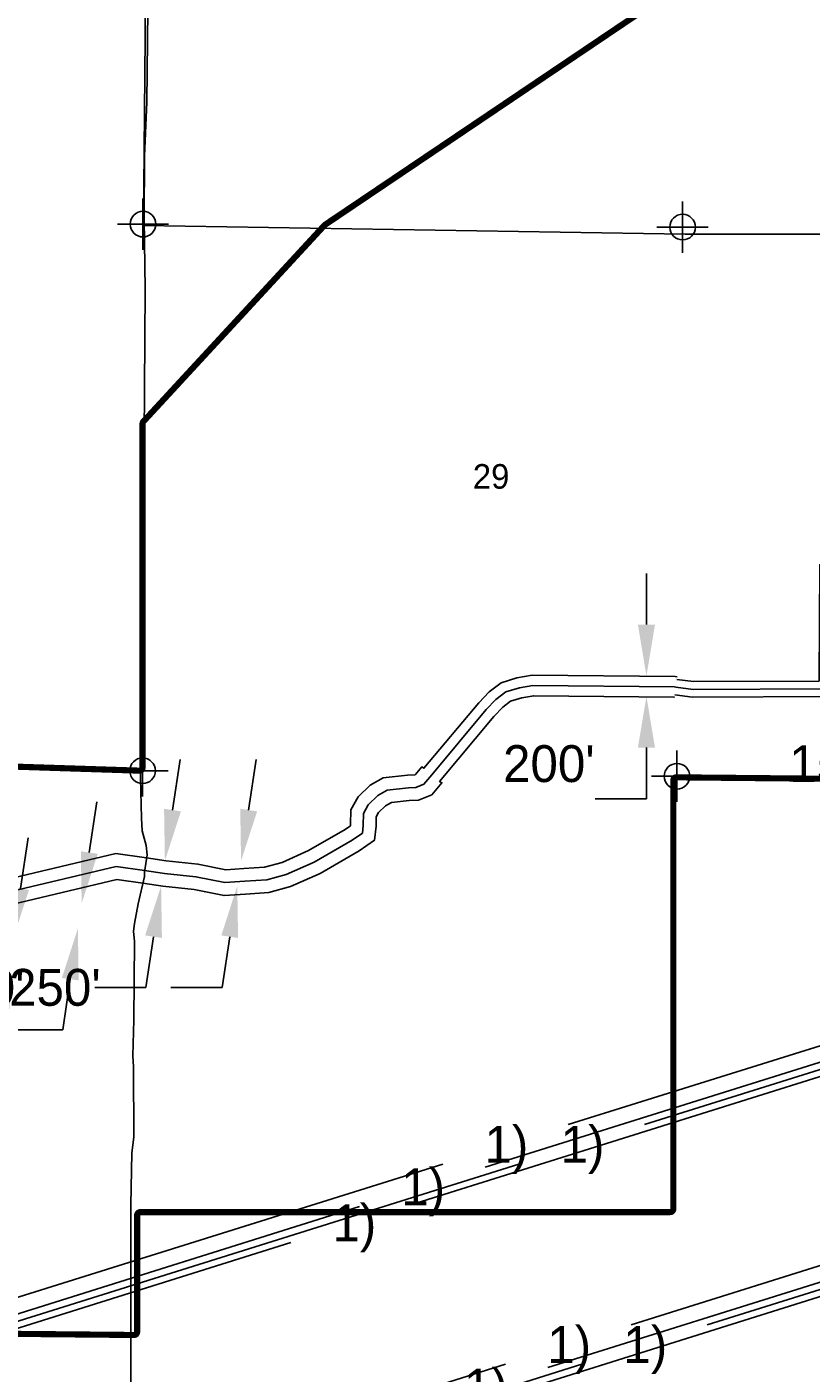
# Model space of a CAD drawing. Extents: x 119693 to 416873, y 706841 to 914021.
# Tile 95 of 99: x 159541 to 167197, y 854296 to 867436. Entities that reach past the tile are written whole.
import ezdxf

# ---------------------------------------------------------------- set-up
doc = ezdxf.new("R2010")
doc.units = 0
doc.header["$LTSCALE"] = 800
doc.header["$PDMODE"] = 34
doc.header["$PDSIZE"] = 250
for name, pattern in [('DASHED', [0]), ('PHANTOM', [0]), ('STREAM', [0])]:
    doc.linetypes.add(name, pattern=pattern)
doc.layers.get('0').update_dxf_attribs({"linetype": 'CONTINUOUS'})
for name, color, linetype in [('700', 7, 'CONTINUOUS'), ('CITY', 14, 'DASHED'), ('MAJROADS', 9, 'CONTINUOUS'), ('PROPRWDIM', 12, 'CONTINUOUS'), ('ROW', 6, 'PHANTOM'), ('RWDIM', 10, 'CONTINUOUS'), ('SEC', 2, 'CONTINUOUS'), ('TEXT', 7, 'CONTINUOUS'), ('TRUNKS', 5, 'STREAM'), ('WSHEDS', 3, 'CONTINUOUS')]:
    doc.layers.add(name, color=color, linetype=linetype)
doc.dimstyles.get("Standard").update_dxf_attribs({"dimtxt": 2.5, "dimasz": 2.5, "dimexe": 1.25, "dimexo": 0.625, "dimtad": 1, "dimcen": 2.5, "dimazin": 3, "dimtfac": 1, "dimtmove": 0, "dimatfit": 3})

# ---------------------------------------------------------------- blocks, each defined once
blk = doc.blocks.new('*D')
at = {"color": 0}
for p, q in [((232779, 891947), (232779, 892447)), ((232779, 892447), (233279, 892447)), ((232779, 888563), (232779, 888063)), ((232552, 885854), (233000, 886076)), ((233000, 886076), (233500, 886076)), ((209289, 885625), (209781, 885716)), ((208109, 885406), (207618, 885315)), ((230057, 884623), (229609, 884402)), ((224929, 882891), (224429, 882891)), ((225158, 882447), (224929, 882891)), ((231470, 881761), (231219, 881638)), ((225346, 880543), (225117, 880988)), ((229346, 880713), (229597, 880837)), ((226432, 879978), (226661, 879534)), ((211595, 879247), (211595, 877991)), ((214826, 879210), (214826, 877991)), ((226232, 878825), (226462, 878381)), ((204009, 878202), (204009, 878702)), ((206981, 878758), (206481, 878758)), ((206981, 878258), (206981, 878758)), ((212095, 878291), (212479, 878291)), ((212095, 878291), (212479, 878291)), ((214326, 878291), (213942, 878291)), ((214326, 878291), (213942, 878291)), ((226462, 878381), (226962, 878381)), ((204009, 877112), (204009, 876612)), ((206982, 877058), (206982, 876558)), ((200836, 876739), (202249, 874017)), ((200837, 876739), (202228, 874086)), ((204009, 876612), (203509, 876612)), ((193073, 873861), (192822, 874293)), ((201646, 874119), (193260, 869725)), ((201667, 874053), (187973, 866941)), ((193651, 872866), (193902, 872434)), ((193902, 872434), (194402, 872434)), ((187282, 870722), (186655, 871922)), ((186351, 871424), (184674, 870548)), ((185327, 870506), (184827, 870506)), ((185555, 870061), (185327, 870506)), ((184898, 869655), (184671, 870101)), ((181895, 869096), (183572, 869972)), ((181899, 867927), (181289, 869108)), ((183815, 864775), (192200, 869169)), ((185443, 869203), (185459, 869211)), ((186041, 869114), (186269, 868669)), ((180982, 868612), (176642, 866370)), ((185418, 868629), (185644, 868183)), ((185644, 868183), (186144, 868183)), ((182121, 866931), (183511, 864277)), ((173214, 859275), (186909, 866388)), ((171194, 863555), (175535, 865798)), ((176424, 865245), (176178, 865680)), ((176947, 864322), (177193, 863887)), ((182898, 864313), (178557, 862087)), ((177193, 863887), (177693, 863887)), ((171222, 862411), (170612, 863592)), ((170496, 862661), (170496, 863161)), ((170496, 861511), (170496, 861011)), ((171447, 861480), (172303, 858750)), ((171447, 861480), (172915, 856795)), ((171478, 861473), (172839, 858817)), ((171495, 861500), (172909, 858779)), ((173147, 859312), (177488, 861538)), ((170496, 861011), (169996, 861011)), ((160962, 859792), (161036, 860286)), ((171736, 858887), (164827, 856721)), ((160777, 858555), (160703, 858061)), ((155449, 858218), (154949, 858218)), ((155750, 857819), (155449, 858218)), ((160703, 858061), (160203, 858061)), ((172349, 856932), (165440, 854766)), ((156503, 856821), (156804, 856422)), ((155449, 856465), (156304, 853735)), ((155449, 856465), (156917, 851780)), ((156692, 854170), (163601, 856336)), ((157305, 852216), (164214, 854382))]:
    blk.add_line(p, q, dxfattribs=at)
for points in [[(232862, 891947), (232696, 891947), (232779, 891447)], [(232862, 888563), (232696, 888563), (232779, 889063)], [(232589, 885780), (232515, 885929), (232103, 885633)], [(209304, 885543), (209274, 885707), (208798, 885534)], [(208125, 885324), (208094, 885488), (208601, 885497)], [(230094, 884548), (230020, 884698), (230506, 884844)], [(225084, 882409), (225232, 882485), (225387, 882003)], [(231507, 881687), (231433, 881836), (231918, 881983)], [(229383, 880639), (229310, 880788), (228898, 880492)], [(225272, 880505), (225420, 880582), (225575, 880099)], [(226358, 879940), (226506, 880016), (226202, 880422)], [(226158, 878787), (226307, 878864), (226003, 879270)], [(212095, 878208), (212095, 878375), (211595, 878291)], [(212095, 878208), (212095, 878375), (211595, 878291)], [(214326, 878208), (214326, 878375), (214826, 878291)], [(214326, 878208), (214326, 878375), (214826, 878291)], [(204093, 878202), (203926, 878202), (204009, 877702)], [(206898, 878258), (207065, 878258), (206981, 877758)], [(204093, 877112), (203926, 877112), (204009, 877612)], [(206898, 877058), (207065, 877058), (206981, 877558)], [(201684, 874045), (201607, 874193), (202088, 874351)], [(201706, 873979), (201629, 874127), (202111, 874284)], [(193001, 873819), (193145, 873903), (193324, 873428)], [(193579, 872824), (193723, 872908), (193399, 873299)], [(186389, 871350), (186312, 871498), (186794, 871656)], [(185481, 870023), (185629, 870099), (185783, 869616)], [(184823, 869617), (184972, 869693), (185124, 869209)], [(185967, 869076), (186115, 869152), (185813, 869558)], [(181933, 869022), (181856, 869170), (181452, 868865)], [(185343, 868592), (185492, 868667), (185192, 869075)], [(181020, 868538), (180944, 868686), (181426, 868842)], [(176352, 865204), (176497, 865286), (176671, 864809)], [(176874, 864281), (177019, 864363), (176700, 864757)], [(183853, 864701), (183776, 864849), (183372, 864543)], [(182936, 864239), (182860, 864387), (183343, 864541)], [(171232, 863481), (171156, 863629), (170750, 863325)], [(170580, 862661), (170413, 862661), (170496, 862161)], [(170580, 861511), (170413, 861511), (170496, 862011)], [(161045, 859779), (160880, 859804), (160888, 859297)], [(173185, 859238), (173109, 859386), (172702, 859084)], [(173253, 859202), (173176, 859349), (172770, 859045)], [(160859, 858543), (160695, 858568), (160851, 859050)], [(171761, 858807), (171711, 858966), (172213, 859036)], [(155683, 857769), (155816, 857869), (156051, 857420)], [(156437, 856771), (156570, 856871), (156202, 857220)], [(172374, 856852), (172324, 857011), (172826, 857081)], [(156717, 854091), (156667, 854250), (156215, 854021)], [(157330, 852136), (157280, 852295), (156827, 852066)]]:
    blk.add_solid(points, dxfattribs=at)
for s, p in [("EXISTING 90'", (233779, 892267)), ("EXISTING 75'", (234000, 885896)), ("200'", (206038, 885135)), ("70'", (223191, 882711)), ("270'", (229868, 881057)), ("200'", (204901, 878578)), ("30'", (227462, 878201)), ('2)', (212979, 878111)), ('2)', (212979, 878111)), ("90'", (202272, 876432)), ("150'", (194902, 872254)), ("30'", (183590, 870326)), ('2)', (183891, 870080)), ('1)', (192524, 869267)), ("150'", (186644, 868003)), ('1)', (187235, 866484)), ('2)', (175857, 865904)), ("60'", (178193, 863707)), ('1)', (177817, 861632)), ("150'", (168468, 860831)), ("250'", (153369, 858038)), ("250'", (158623, 857881)), ('1)', (164008, 856349)), ('1)', (164621, 854394))]:
    blk.add_text(s, height=360, dxfattribs=at).set_placement(p)

msp = doc.modelspace()

# ---------------------------------------------------------------- linework, layer by layer
at = {"layer": '700', "color": 0}
msp.add_line((161270.375, 858986.591), (161270.375, 858986.591), dxfattribs=at)
at = {"layer": 'CITY', "color": 0}
msp.add_lwpolyline([(152703.875, 881642.68), (160973.476, 881730.792), (160774.421, 876171.828), (160680.766, 865498.847), (165967.072, 865413.935), (171399.87, 865412.761), (176785.259, 865353.747), (177601.643, 865376.608), (182077.973, 867657.016), (182074.976, 865402.163), (187347.771, 865387.585), (187499.382, 875932.23), (192794.543, 875851.466), (197979.463, 875821.638), (197936.643, 870470.829), (203573.779, 870420.686), (203566.642, 867148.923), (204625.678, 867423.658), (204750.016, 866897.754), (203543.084, 866569.937), (203523.838, 865133.485), (197957.042, 865111.841), (197910.008, 854551.398)], dxfattribs=at)
at = {"layer": 'MAJROADS', "color": 0}
msp.add_lwpolyline([(160732.634, 868503.185), (160710.698, 866701.833), (160689.969, 866174.102), (160685.365, 865562.459), (160696.952, 864875.281), (160682.386, 862939.807), (160671.044, 862546.073), (160646.53, 861515.622), (160650.873, 860979.323), (160645.261, 860233.621), (160658.109, 859714.017), (160665.542, 859588.274), (160706.363, 859445.521), (160714.048, 859353.293), (160687.651, 859185.909), (160687.336, 859144.015), (160626.668, 858876.339), (160591.702, 858683.882), (160582.756, 858608.537), (160590.378, 858507.929), (160584.64, 857745.47), (160573.613, 857393.629), (160581.172, 857284.643), (160584.38, 856597.528), (160566.488, 856446.838), (160554.263, 855935.802), (160554.57, 854863.269), (160554.94, 853799.114)], dxfattribs=at)
at = {"layer": 'ROW', "color": 0}
for points in [[(165888.01, 861066.53), (166050.663, 861044.883), (167275.019, 861050.539), (167282.183, 862186.401), (171288.967, 862155.239)], [(165868.221, 860917.841), (166041.07, 860894.837), (167424.08, 860901.226), (167431.233, 862035.237), (171287.801, 862005.243)], [(160707.475, 859324.139), (160899.436, 859296.931), (161210.732, 859264.619), (161483.174, 859209.198), (161659.232, 859220.673), (161861.436, 859234.039), (162031.531, 859280.169), (162288.94, 859395.641), (162649.602, 859603.453), (162699.003, 859637.773), (162700.425, 859650.239), (162704.075, 859792.938), (162773.826, 859920.791), (162893.032, 860034.051), (163019.526, 860106.811), (163256.323, 860133.409), (163331.218, 860136.028), (163395.531, 860212.894), (163417.429, 860200.107), (163951.978, 860838.992), (164053.859, 860945), (164170.115, 861034.784), (164325.805, 861082.293), (164472.722, 861107.788), (165869.881, 861094.163), (165891.308, 861091.312)], [(160672.391, 859076.613), (160868.978, 859048.749), (161172.819, 859017.211), (161466.087, 858957.554), (161675.607, 858971.21), (161902.806, 858986.228), (162115.929, 859044.027), (162402.799, 859172.715), (162783.566, 859392.112), (162934.568, 859497.017), (162950.062, 859632.842), (162952.449, 859726.2), (162974.487, 859766.595), (163043.576, 859832.237), (163099.104, 859864.178), (163274.672, 859883.898), (163364.69, 859887.046), (163493.496, 859940.392), (163592.717, 860058.978), (163570.819, 860071.766), (164100.95, 860705.37), (164187.812, 860795.75), (164263.44, 860854.157), (164372.269, 860887.367), (164488.978, 860907.62), (165855.661, 860894.292), (165864.923, 860893.06)], [(155294.991, 856992.82), (155588.312, 857070.291), (157817.602, 858753.076), (160407.656, 859366.635), (160707.475, 859324.139)], [(155358.832, 856751.109), (155699.689, 856841.135), (157926.317, 858521.91), (160419.33, 859112.482), (160672.391, 859076.613)]]:
    msp.add_lwpolyline(points, dxfattribs=at)
at = {"layer": 'RWDIM', "color": 0}
for p, q in [((165589.9, 861601.345), (165589.9, 862101.345)), ((165589.9, 860401.355), (165589.9, 859901.355)), ((165589.9, 859901.355), (165089.9, 859901.355))]:
    msp.add_line(p, q, dxfattribs=at)
for points in [[(165673.233, 861601.345), (165506.567, 861601.345), (165589.9, 861101.345)], [(165673.233, 860401.355), (165506.567, 860401.355), (165589.9, 860901.355)]]:
    msp.add_solid(points, dxfattribs=at)
at = {"layer": 'SEC', "color": 0}
for p in [(160674.146, 865511.036), (165942.704, 865482.03), (160669.9, 860175.331), (165888.063, 860121.474)]:
    msp.add_point(p, dxfattribs=at)
at = {"layer": 'TRUNKS', "color": 0}
for points in [[(165878.115, 860992.186), (166045.867, 860969.86), (167349.549, 860975.882), (167356.708, 862110.819), (171288.384, 862080.241)], [(163494.124, 860135.936), (164026.464, 860772.181), (164120.835, 860870.375), (164216.777, 860944.471), (164349.037, 860984.83), (164480.85, 861007.704), (165862.771, 860994.228), (165878.115, 860992.186)], [(160689.933, 859200.376), (160884.207, 859172.84), (161191.775, 859140.915), (161474.63, 859083.376), (161667.419, 859095.941), (161882.121, 859110.134), (162073.73, 859162.098), (162345.87, 859284.178), (162716.584, 859497.783), (162816.785, 859567.395), (162825.243, 859641.541), (162828.262, 859759.569), (162874.156, 859843.693), (162968.304, 859933.144), (163059.315, 859985.494), (163265.498, 860008.653), (163337.738, 860011.18), (163417.317, 860044.138), (163494.124, 860135.936)], [(155326.912, 856871.965), (155644, 856955.713), (157871.96, 858637.493), (160413.493, 859239.559), (160689.933, 859200.376)]]:
    msp.add_lwpolyline(points, dxfattribs=at)
at = {"layer": 'WSHEDS', "color": 0, "const_width": 60}
for points in [[(155343.494, 860347.052, -0.000944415), (155343.871, 860347.041), (160638.934, 860176.329, 0.423684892), (160669.9, 860206.314), (160669.9, 863563.603, -0.188526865), (160677.855, 863583.95), (162446.933, 865500.684, -0.058246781), (162452.22, 865505.219), (168654.401, 869682.34, -0.075313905), (168662.522, 869686.187), (169039.782, 869799.599, -0.028725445), (169043.132, 869800.399), (178818.485, 871550.498, 0.135710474), (178832.905, 871557.41), (181181.163, 873603.323, 0.009104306), (181181.974, 873604.056), (189020.791, 880952.44, -0.024477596), (189023.028, 880954.34), (193963.727, 884751.187, 0.114808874)], [(192967.594, 865136.85), (187367.552, 865398.535, 0.010735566), (187366.264, 865398.567), (182054.814, 865418.509, -0.413114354), (182024.927, 865448.508), (182024.927, 867169.597, 0.560436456), (181981.274, 867196.31), (171357.057, 861766.305, 0.281692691), (171340.71, 861739.592), (171340.71, 860088.244, -0.417070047), (171310.418, 860058.245), (165882.217, 860111.132, 0.417070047), (165851.925, 860081.134), (165851.925, 855897.247, -0.414213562), (165821.925, 855867.247), (160647.135, 855867.247, 0.414213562), (160617.135, 855837.247), (160617.135, 854697.539, -0.417059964), (160586.844, 854667.541), (155253.739, 854719.319)]]:
    msp.add_lwpolyline(points, format="xyb", dxfattribs=at)

# ---------------------------------------------------------------- texts
at = {"layer": 'RWDIM', "color": 0}
msp.add_text("200'", height=360, dxfattribs=at).set_placement((164189.522, 860065.038))
at = {"layer": 'TEXT', "color": 0}
msp.add_text('29', height=240, dxfattribs=at).set_placement((163894.822, 862928.528))

# ---------------------------------------------------------------- dimensions: what is measured, and where the dimension line sits
at = {"layer": 'PROPRWDIM', "color": 0}
for p1, p2, distance, middle in [((171360.16, 862144.057), (182036.795, 867660.562), 1329.736, (176088.081, 866083.671)), ((182078.395, 867664.959), (187420.643, 870455.892), 1353.572, (184122.755, 870260.143))]:
    dim = msp.add_aligned_dim(p1=p1, p2=p2, distance=distance, text='2)', dimstyle='Standard', dxfattribs=at)
    dim.commit()
    dim.dimension.update_dxf_attribs({"geometry": '*D', "text_midpoint": middle})
dim = msp.add_aligned_dim(p1=(207754.225, 877558.332), p2=(207754.17, 877758.332), distance=29.11, text="200'", dimstyle='Standard', dxfattribs=at)
dim.commit()
dim.dimension.update_dxf_attribs({"geometry": '*D', "text_midpoint": (206184.785, 878758.324), "insert": (743.743, 0)})
at = {"layer": 'RWDIM', "color": 0}
for base, p1, p2, text, middle in [((204009.171, 877612.446), (203772.703, 877702.442), (203787.438, 877612.446), "90'", (202640.6, 876612.446)), ((170496.426, 862011.368), (170500.134, 862161.374), (170500.342, 862011.368), "150'", (168982.14, 861011.368)), ((232779.137, 891446.513), (232777.872, 889062.795), (232814.547, 891446.513), "EXISTING 90'", (235467.708, 892446.513))]:
    dim = msp.add_linear_dim(base=base, p1=p1, p2=p2, angle=90, text=text, dimstyle='Standard', dxfattribs=at)
    dim.commit()
    dim.dimension.update_dxf_attribs({"geometry": '*D', "text_midpoint": middle})
for p1, p2, distance, text, middle in [((193107.748, 873302.835), (193183.203, 873172.972), 250.091, "150'", (195416.118, 872433.974)), ((160709.408, 859323.865), (160672.391, 859076.613), 180.708, "250'", (159163.045, 858060.879)), ((156221.366, 857234.924), (156070.747, 857434.459), 24.528, "250'", (153908.695, 858217.818)), ((228940.889, 880405.361), (231960.829, 881896.131), 96.666, "270'", (230408.07, 881237.426)), ((226192.864, 880417.5), (225377.602, 881997.763), -10.645, "70'", (223560.006, 882891.346)), ((230495.234, 884865.074), (232093.139, 885653.867), -23.282, "EXISTING 75'", (235688.712, 886075.638)), ((181981.274, 867196.31), (200697.785, 877004.876), -2995.939, '1)', (192730.187, 869446.968)), ((171340.71, 861739.592), (181981.274, 867196.31), -2984.281, '1)', (178022.773, 861812.487)), ((155358.832, 856751.109), (171357.057, 861766.305), -4909.717, '1)', (164826.592, 854573.795))]:
    dim = msp.add_aligned_dim(p1=p1, p2=p2, distance=distance, text=text, dimstyle='Standard', dxfattribs=at)
    dim.commit()
    dim.dimension.update_dxf_attribs({"geometry": '*D', "text_midpoint": middle})
for p1, p2, distance, text, middle, set_off in [((184295.141, 868786.327), (184362.979, 868652.544), 17.874, "150'", (186345.454, 867768.735), (-812.603, -414.709)), ((175110.226, 863999.594), (175139.809, 863947.35), 87.399, "60'", (177068.596, 863120.235), (-1484.315, -766.826))]:
    dim = msp.add_aligned_dim(p1=p1, p2=p2, distance=distance, text=text, dimstyle='Standard', dxfattribs=at)
    dim.commit()
    dim.dimension.update_dxf_attribs({"geometry": '*D', "text_midpoint": middle, "insert": set_off})

doc.saveas('drawing.dxf')
